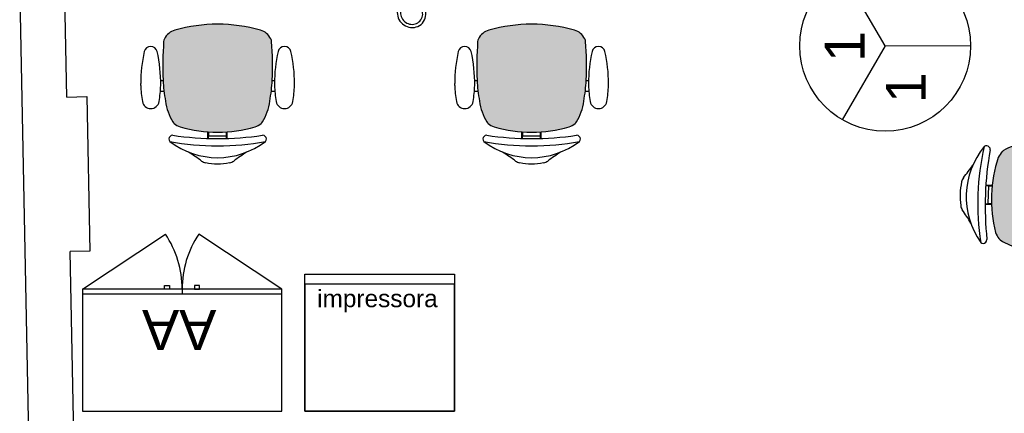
# Model space of a CAD drawing. Header units: inches. Extents: x 340 to 434, y 14 to 254.
# Tile 46 of 182: x 368.85 to 372.8, y 155.61 to 157.19. Entities that reach past the tile are written whole.
import ezdxf

# ---------------------------------------------------------------- set-up
doc = ezdxf.new("R2010")
doc.units = ezdxf.units.IN
doc.header["$MEASUREMENT"] = 0
for name, color, linetype in [('TJ-MOBILIÁRIO', 2, 'Continuous'), ('TJ-MOBILIÁRIOEXISTENTE', 2, 'Continuous'), ('TJ-PAREDE', 5, 'Continuous'), ('TJ-TEXTO', 2, 'Continuous')]:
    doc.layers.add(name, color=color, linetype=linetype)
doc.styles.get("Standard").update_dxf_attribs({"font": 'arial.ttf'})
doc.styles.add('TipoDeLinha_A', font='arial.ttf')

# ---------------------------------------------------------------- blocks, each defined once
blk = doc.blocks.new('poltrona diretor giratória')
h = blk.add_hatch(color=20)
h.set_gradient(color1=(255, 63, 0), color2=(255, 63, 0), tint=0.86, name='HEMISPHERICAL')
h.paths.add_polyline_path([(0.2192, -0.3365, 0.030126), (0.2092, -0.2515, 0.112051), (0.1795, -0.168, 0.029573), (0.1748, -0.1625, 0.071823), (0.1505, -0.1482, 0.071429), (0, -0.1266, 0.071429), (-0.1505, -0.1482, 0.071823), (-0.1748, -0.1625, 0.029573), (-0.1795, -0.168, 0.112051), (-0.2092, -0.2515, 0.030126), (-0.2192, -0.3365, 0.026966), (-0.2167, -0.4907, 0.092712), (-0.2134, -0.5016, 0.218944), (-0.1721, -0.5368, 0.069011), (0, -0.5604, 0.069011), (0.1721, -0.5368, 0.218946), (0.2134, -0.5016, 0.102563), (0.2168, -0.4895, 0.026756)])
at = {"layer": 'TJ-MOBILIÁRIO'}
for p, q in [((-0.0388, -0.1022), (-0.0388, -0.128)), ((-0.0361, -0.1021), (-0.0361, -0.1278)), ((-0.0354, -0.1125), (-0.0354, -0.1277)), ((0.0356, -0.1125), (-0.0354, -0.1125)), ((0.0356, -0.1125), (0.0356, -0.1277)), ((0.0363, -0.1021), (0.0363, -0.1278)), ((0.039, -0.1022), (0.039, -0.128)), ((-0.2297, -0.2901, 0), (-0.215, -0.2901, 0)), ((0.215, -0.29, 0), (0.2299, -0.29, 0)), ((-0.2284, -0.3331, 0), (-0.219, -0.3331, 0)), ((0.219, -0.3331, 0), (0.2286, -0.3331, 0))]:
    blk.add_line(p, q, dxfattribs=at)
at = {"layer": 'TJ-MOBILIÁRIO', "linetype": 'Continuous', "ltscale": 25.4}
for p, q in [((-0.3082, -0.3147, 0), (-0.3083, -0.3221, 0)), ((-0.2283, -0.3221, 0), (-0.2284, -0.3147, 0)), ((0.3084, -0.3147, 0), (0.3085, -0.3221, 0))]:
    blk.add_line(p, q, dxfattribs=at)
at = {"layer": 'TJ-MOBILIÁRIO'}
for centre, radius, start, end in [((0, -0.2485), 0.2485, 78.8778, 101.1222), ((0, -0.3411), 0.3164, 52.5531, 127.4469), ((-0.4729, 0.5278), 0.6763, 301.8108, 307.1601), ((-0.0414, -0.0448), 0.0407, 99.1898, 124.2903), ((0.0414, -0.0448), 0.0407, 55.7097, 80.8102), ((0.4729, 0.5278), 0.6763, 232.8399, 238.1892), ((0, -1.099), 1.0272, 79.2072, 100.7928), ((-0.181, -0.0998), 0.015, 139.1833, 180), ((-0.1802, -0.0989), 0.0158, 182.978, 269.4431), ((0, -1.3395), 1.238, 81.623, 98.377), ((0.1802, -0.0989), 0.0158, 270.5569, 357.022), ((0.181, -0.0998), 0.015, 0, 40.8167), ((-0.113, -0.2396), 0.0988, 112.3141, 128.7465), ((0, -0.6615), 0.5349, 89.9995, 106.342), ((0, -0.6615), 0.5349, 73.658, 90.0005), ((0.113, -0.2396), 0.0988, 51.2535, 67.6859), ((-0.0105, -0.2752), 0.2001, 147.6271, 173.2006), ((-0.1305, -0.2048), 0.0612, 136.3456, 143.1214), ((0.1305, -0.2048), 0.0612, 36.8786, 43.6544), ((0.0105, -0.2752), 0.2001, 6.7994, 32.3729), ((0.4905, -0.3769), 0.7109, 169.839, 176.7413), ((-0.4905, -0.3769), 0.7109, 3.2587, 10.161), ((1.2113, -0.3902), 1.4315, 177.8472, 184.0258), ((-1.2113, -0.3902), 1.4315, 355.9742, 2.1528), ((-0.1862, -0.4874), 0.0307, 186.2228, 207.4103), ((-0.1544, -0.4742), 0.065, 204.8741, 254.602), ((0.1544, -0.4742), 0.065, 285.398, 335.1259), ((0.1862, -0.4874), 0.0307, 332.5897, 353.7772), ((-0.0007, 0.0717), 0.6322, 254.3071, 270.046), ((0.0007, 0.0717), 0.6322, 269.954, 285.6929)]:
    blk.add_arc(centre, radius, start, end, dxfattribs=at)
at = {"layer": 'TJ-MOBILIÁRIO', "linetype": 'Continuous', "ltscale": 25.4}
for centre, radius, start, end in [((-0.2683, -0.2557, 0), 0.034, 9.9832, 170.0168), ((0.2685, -0.2557, 0), 0.034, 9.9832, 170.0168), ((0.1213, -0.3243, 0), 0.4296, 170.0113, 178.7145), ((-0.6579, -0.3243, 0), 0.4296, 1.2855, 9.9887), ((0.6581, -0.3243, 0), 0.4296, 170.0113, 178.7145), ((-0.1211, -0.3243, 0), 0.4296, 1.2855, 9.9887), ((0.795, -0.3253, 0), 0.5665, 178.9303, 192.8326), ((0.2592, -0.3251, 0), 0.5675, 179.7013, 192.8268), ((-0.7958, -0.3251, 0), 0.5675, 347.1732, 0.2987), ((-0.259, -0.3251, 0), 0.5675, 347.1732, 0.2987), ((-0.2683, -0.4452, 0), 0.0265, 192.8268, 347.1732), ((0.2685, -0.4452, 0), 0.0265, 192.8268, 347.1732)]:
    blk.add_arc(centre, radius, start, end, dxfattribs=at)
blk = doc.blocks.new('ALBERFLEX ARMÁRIO ALTO')
at = {"layer": 'TJ-MOBILIÁRIO'}
for p, q in [((99.7412, 82.1978), (98.9412, 82.1978)), ((98.9412, 82.1978), (98.9412, 81.7078)), ((99.7412, 81.7078), (99.7412, 82.1978)), ((98.9412, 81.7278), (99.7412, 81.7278)), ((98.9412, 81.7078), (99.7412, 81.7078)), ((99.3412, 81.7078), (99.3412, 81.7278))]:
    blk.add_line(p, q, dxfattribs=at)
at = {"layer": 'TJ-MOBILIÁRIO', "color": 1}
for p, q in [((98.9412, 81.7078), (99.2745, 81.4866)), ((99.7412, 81.7078), (99.408, 81.4866))]:
    blk.add_line(p, q, dxfattribs=at)
at = {"layer": 'TJ-MOBILIÁRIO'}
for points in [[(99.2712, 81.6928), (99.2912, 81.6928), (99.2912, 81.7078), (99.2712, 81.7078)], [(99.4112, 81.6928), (99.3912, 81.6928), (99.3912, 81.7078), (99.4112, 81.7078)]]:
    blk.add_lwpolyline(points, close=True, dxfattribs=at)
at = {"layer": 'TJ-MOBILIÁRIO', "color": 1}
for centre, start, end in [((98.9412, 81.7078), 326.4248, 0), ((99.7412, 81.7078), 180, 213.5752)]:
    blk.add_arc(centre, 0.4, start, end, dxfattribs=at)
at = {"layer": 'TJ-MOBILIÁRIO', "color": 132, "insert": (99.3528, 81.8713), "char_height": 0.16, "width": 1.979927, "attachment_point": 5, "style": 'TipoDeLinha_A'}
blk.add_mtext('AA', dxfattribs=at)
blk = doc.blocks.new('TELEFONE')
at = {"color": 1}
for p, q in [((-0.1479, 0.2055), (-0.136, 0.1919)), ((-0.1415, 0.2119), (-0.1328, 0.1951)), ((-0.1116, 0.1951), (-0.103, 0.2119)), ((-0.1084, 0.1919), (-0.0966, 0.2055)), ((-0.1355, 0.1647), (-0.1089, 0.1647)), ((-0.1904, 0.049), (-0.2263, -0.0154)), ((-0.1794, 0.0429), (-0.2156, -0.0222)), ((-0.186, 0.0502), (-0.1806, 0.0472)), ((-0.1355, 0.0496), (-0.1089, 0.0496)), ((-0.136, 0.0225), (-0.1479, 0.0207)), ((-0.1328, 0.0192), (-0.1415, 0.0143)), ((-0.1116, 0.0192), (-0.103, 0.0143)), ((-0.1084, 0.0225), (-0.0966, 0.0207)), ((-0.1331, -0.0323), (-0.1386, -0.0352))]:
    blk.add_line(p, q, dxfattribs=at)
at = {"color": 253}
for p, q in [((-0.0841, 0.2191), (-0.0841, 0)), ((-0.1508, 0.1528), (-0.1436, 0.1528)), ((-0.1009, 0.1528), (-0.0905, 0.1528)), ((-0.1508, 0.0738), (-0.1389, 0.0738)), ((-0.1056, 0.0738), (-0.0905, 0.0738)), ((-0.0032, 0.0381), (-0.0841, 0.0381)), ((-0.0794, 0.0175), (-0.0778, 0.0159)), ((-0.0778, 0.0095), (-0.0794, 0.0079)), ((-0.0651, 0.0159), (-0.0635, 0.0175)), ((-0.0651, 0.0095), (-0.0635, 0.0079)), ((-0.0572, 0.0175), (-0.0556, 0.0159)), ((-0.0556, 0.0095), (-0.0572, 0.0079)), ((-0.0429, 0.0159), (-0.0413, 0.0175)), ((-0.0429, 0.0095), (-0.0413, 0.0079)), ((-0.0349, 0.0175), (-0.0333, 0.0159)), ((-0.0333, 0.0095), (-0.0349, 0.0079)), ((-0.0206, 0.0159), (-0.0191, 0.0175)), ((-0.0191, 0.0079), (-0.0206, 0.0095))]:
    blk.add_line(p, q, dxfattribs=at)
at = {"color": 1}
for points in [[(-0.1202, -0.0032), (-0.0032, -0.0032), (0, 0), (0, 0.2191), (-0.0032, 0.2223), (-0.1619, 0.2223), (-0.1651, 0.2191), (-0.1651, 0), (-0.1619, -0.0032), (-0.1242, -0.0032)], [(-0.1619, 0.2223), (-0.1619, 0.2191), (-0.1651, 0.2191)], [(-0.0032, 0.2223), (-0.0032, 0.2191), (0, 0.2191)], [(-0.1619, -0.0032), (-0.1619, 0), (-0.1651, 0)], [(-0.0032, -0.0032), (-0.0032, 0), (0, 0)]]:
    blk.add_lwpolyline(points, dxfattribs=at)
at = {"color": 253}
blk.add_lwpolyline([(-0.1242, 0), (-0.1619, 0), (-0.1619, 0.2191), (-0.0032, 0.2191), (-0.0032, 0), (-0.1202, 0)], dxfattribs=at)
blk.add_lwpolyline([(-0.1246, 0.0111), (-0.1476, 0.0111, -0.414214), (-0.1508, 0.0143), (-0.1508, 0.2119, -0.414214), (-0.1476, 0.2151), (-0.0937, 0.2151, -0.414214), (-0.0905, 0.2119), (-0.0905, 0.0143, -0.414214), (-0.0937, 0.0111), (-0.1199, 0.0111)], format="xyb", dxfattribs=at)
at = {"color": 1}
for points in [[(-0.1246, 0.0143), (-0.1415, 0.0143, -0.415494), (-0.1479, 0.0207), (-0.1477, 0.0633, -0.197108), (-0.1468, 0.0655), (-0.1396, 0.0727, 0.198243), (-0.1387, 0.0749), (-0.1387, 0.1456, 0.170212), (-0.1394, 0.1476), (-0.147, 0.1571, -0.169189), (-0.1477, 0.1591), (-0.1479, 0.2055, -0.415379), (-0.1415, 0.2119), (-0.103, 0.2119, -0.415379), (-0.0966, 0.2055), (-0.0968, 0.1591, -0.169189), (-0.0975, 0.1571), (-0.1051, 0.1476, 0.170212), (-0.1058, 0.1456), (-0.1058, 0.0749, 0.198243), (-0.1048, 0.0727), (-0.0977, 0.0655, -0.197108), (-0.0968, 0.0633), (-0.0966, 0.0207, -0.415494), (-0.103, 0.0143), (-0.1199, 0.0143)], [(-0.1376, -0.0347), (-0.1391, -0.0317, -0.479112), (-0.1283, -0.0142, 0.395392), (-0.1242, -0.0098), (-0.1242, 0.0007)], [(-0.1341, -0.0328), (-0.1355, -0.0301, -0.467761), (-0.1279, -0.0181, 0.39019), (-0.1202, -0.0098), (-0.1202, 0.0007)]]:
    blk.add_lwpolyline(points, format="xyb", dxfattribs=at)
at = {"color": 253}
for points in [[(-0.0667, 0.2042), (-0.0794, 0.2042), (-0.0794, 0.1993), (-0.0667, 0.1993)], [(-0.0619, 0.208), (-0.0159, 0.208), (-0.0159, 0.1492), (-0.0619, 0.1492)], [(-0.0667, 0.1898), (-0.0794, 0.1898), (-0.0794, 0.1947), (-0.0667, 0.1947)], [(-0.0667, 0.1803), (-0.0794, 0.1803), (-0.0794, 0.1851), (-0.0667, 0.1851)], [(-0.0667, 0.1756), (-0.0794, 0.1756), (-0.0794, 0.1707), (-0.0667, 0.1707)], [(-0.0667, 0.1661), (-0.0794, 0.1661), (-0.0794, 0.1612), (-0.0667, 0.1612)], [(-0.0667, 0.1566), (-0.0794, 0.1566), (-0.0794, 0.1517), (-0.0667, 0.1517)], [(-0.0587, 0.1296), (-0.0492, 0.1296), (-0.0492, 0.1203), (-0.0587, 0.1203)], [(-0.0429, 0.1296), (-0.0333, 0.1296), (-0.0333, 0.1203), (-0.0429, 0.1203)], [(-0.027, 0.1296), (-0.0175, 0.1296), (-0.0175, 0.1203), (-0.027, 0.1203)], [(-0.0587, 0.1121), (-0.0492, 0.1121), (-0.0492, 0.1029), (-0.0587, 0.1029)], [(-0.0587, 0.0854), (-0.0492, 0.0854), (-0.0492, 0.0947), (-0.0587, 0.0947)], [(-0.0429, 0.1121), (-0.0333, 0.1121), (-0.0333, 0.1029), (-0.0429, 0.1029)], [(-0.0429, 0.0854), (-0.0333, 0.0854), (-0.0333, 0.0947), (-0.0429, 0.0947)], [(-0.027, 0.1121), (-0.0175, 0.1121), (-0.0175, 0.1029), (-0.027, 0.1029)], [(-0.027, 0.0854), (-0.0175, 0.0854), (-0.0175, 0.0947), (-0.027, 0.0947)], [(-0.081, 0.0679), (-0.0683, 0.0679), (-0.0683, 0.0772), (-0.081, 0.0772)], [(-0.0587, 0.0679), (-0.0492, 0.0679), (-0.0492, 0.0772), (-0.0587, 0.0772)], [(-0.0429, 0.0679), (-0.0333, 0.0679), (-0.0333, 0.0772), (-0.0429, 0.0772)], [(-0.027, 0.0679), (-0.0175, 0.0679), (-0.0175, 0.0772), (-0.027, 0.0772)], [(-0.0794, 0.0175), (-0.0635, 0.0175), (-0.0635, 0.0079), (-0.0794, 0.0079)], [(-0.0778, 0.0159), (-0.0651, 0.0159), (-0.0651, 0.0095), (-0.0778, 0.0095)], [(-0.0572, 0.0175), (-0.0413, 0.0175), (-0.0413, 0.0079), (-0.0572, 0.0079)], [(-0.0556, 0.0159), (-0.0429, 0.0159), (-0.0429, 0.0095), (-0.0556, 0.0095)], [(-0.0349, 0.0175), (-0.0191, 0.0175), (-0.0191, 0.0079), (-0.0349, 0.0079)], [(-0.0333, 0.0159), (-0.0206, 0.0159), (-0.0206, 0.0095), (-0.0333, 0.0095)]]:
    blk.add_lwpolyline(points, close=True, dxfattribs=at)
at = {"color": 1}
for points in [[(-0.1328, 0.0192, -0.419696), (-0.136, 0.0225), (-0.1355, 0.0496), (-0.1355, 0.1647), (-0.136, 0.1919, -0.419696), (-0.1328, 0.1951), (-0.1116, 0.1951, -0.419696), (-0.1084, 0.1919), (-0.1089, 0.1647), (-0.1089, 0.0496), (-0.1084, 0.0225, -0.419696), (-0.1116, 0.0192)], [(-0.1246, 0.0007), (-0.1246, 0.0156, -1), (-0.1199, 0.0156), (-0.1199, 0.0007)]]:
    blk.add_lwpolyline(points, format="xyb", close=True, dxfattribs=at)
for centre, radius, start, end in [((-0.1876, 0.0474), 0.00319, 60.8746, 150.8746), ((-0.161, 0.0321), 0.0299, 97.9594, 143.8908), ((-0.161, 0.0321), 0.0259, 99.1969, 142.807), ((-0.1822, 0.0444), 0.00319, 330.8746, 60.8746), ((-0.1772, -0.0501), 0.0601, 144.7235, 257.3747), ((-0.1772, -0.0501), 0.0475, 143.9541, 257.3747), ((-0.1785, -0.0557), 0.0544, 257.3747, 23.6691), ((-0.1785, -0.0557), 0.0418, 257.3747, 23.1732), ((-0.1372, -0.038), 0.00319, 117.2452, 203.1732), ((-0.1316, -0.0352), 0.00319, 23.6691, 117.2452)]:
    blk.add_arc(centre, radius, start, end, dxfattribs=at)

msp = doc.modelspace()

# ---------------------------------------------------------------- linework, layer by layer
at = {"layer": 'TJ-MOBILIÁRIOEXISTENTE'}
msp.add_lwpolyline([(369.9942, 156.1668), (370.5942, 156.1668), (370.5942, 155.6168), (369.9942, 155.6168)], close=True, dxfattribs=at)
at = {"layer": 'TJ-MOBILIÁRIOEXISTENTE', "color": 1}
msp.add_lwpolyline([(369.9942, 155.6168), (370.5942, 155.6168), (370.5942, 156.1268), (369.9942, 156.1268)], close=True, dxfattribs=at)
at = {"layer": 'TJ-PAREDE'}
for p, q in [((368.9019, 154.7544), (368.8495, 157.3439)), ((369.039, 156.8776), (369.0294, 157.3475)), ((369.039, 156.8776), (369.1189, 156.8792)), ((369.1189, 156.8792), (369.1315, 156.2593)), ((369.1315, 156.2593), (369.0515, 156.2577)), ((369.0819, 154.758), (369.0515, 156.2577))]:
    msp.add_line(p, q, dxfattribs=at)
at = {"layer": 'TJ-TEXTO', "color": 202}
for p, q in [((372.3224, 157.0829), (372.1504, 157.3794)), ((372.3224, 157.0829), (372.1503, 156.7866)), ((372.6652, 157.0822), (372.3224, 157.0829))]:
    msp.add_line(p, q, dxfattribs=at)
msp.add_circle((372.3224, 157.0829), 0.3427, dxfattribs=at)

# ---------------------------------------------------------------- block references
at = {"layer": 'TJ-MOBILIÁRIO'}
for p, rotation in [((369.6438, 156.6094, 0), 179.999999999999), ((370.9038, 156.6094, 0), 179.999999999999), ((372.6229, 156.4896, 0), 87.92835366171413)]:
    msp.add_blockref('poltrona diretor giratória', p, dxfattribs=dict(at, rotation=rotation))
at = {"layer": 'TJ-MOBILIÁRIOEXISTENTE', "extrusion": (0, 0, -1), "xscale": -1, "zscale": -1, "rotation": 346.6390977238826}
msp.add_blockref('TELEFONE', (-370.5856, 157.3064), dxfattribs=at)
at = {"layer": 'TJ-MOBILIÁRIOEXISTENTE', "color": 0, "rotation": 180.0000000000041}
msp.add_blockref('ALBERFLEX ARMÁRIO ALTO', (468.8423, 237.8137), dxfattribs=at)

# ---------------------------------------------------------------- texts
at = {"layer": 'TJ-MOBILIÁRIOEXISTENTE', "insert": (370.0432, 156.1037), "char_height": 0.07, "width": 1.122258, "attachment_point": 1}
msp.add_mtext('{\\fArial|b0|i0|c0|p34;\\C2;impressora}', dxfattribs=at)
at = {"layer": 'TJ-TEXTO', "color": 202}
for p in [(372.2402, 157.0182), (372.4854, 156.8531)]:
    msp.add_text('1', height=0.16, rotation=90, dxfattribs=at).set_placement(p)

doc.saveas('drawing.dxf')
